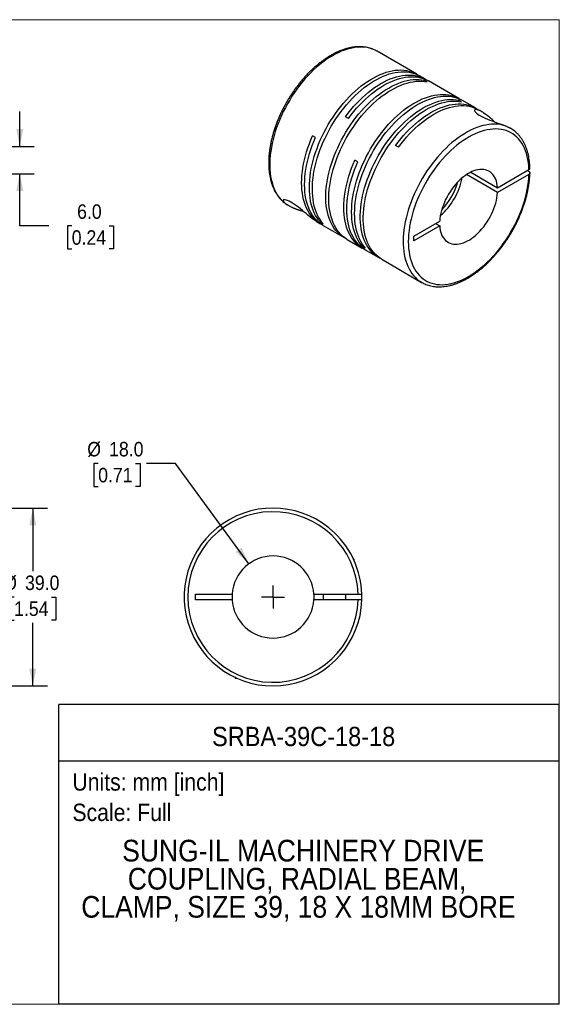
# Model space of a CAD drawing. Header units: millimetres. Extents: x 0 to 279, y 0 to 216.
# Tile 2 of 2: x 161 to 279, y 0 to 216. Entities that reach past the tile are written whole.
import ezdxf
from ezdxf.enums import TextEntityAlignment as Align

# ---------------------------------------------------------------- set-up
doc = ezdxf.new("R2010")
doc.units = ezdxf.units.MM
doc.linetypes.add('SLD-Solid', pattern=[0])
doc.layers.add('SLD-0', color=7, linetype='SLD-Solid', lineweight=25)
doc.layers.add('TEXT', color=140, linetype='SLD-Solid', lineweight=25)
doc.styles.add('SLDTEXTSTYLE0', font='GOTHIC.TTF', dxfattribs={"width": 0.913})
doc.dimstyles.new('SLDDIMSTYLE0', dxfattribs={"dimtxt": 3.175, "dimasz": 3.81, "dimexe": 0, "dimexo": 0.0625, "dimgap": 0.79375, "dimtad": 0, "dimtih": 1, "dimtoh": 1, "dimdec": 1, "dimrnd": 1e-09, "dimzin": 4, "dimdsep": 46, "dimtxsty": 'SLDTEXTSTYLE0', "dimsah": 1, "dimcen": 0, "dimadec": 0, "dimazin": 1, "dimtfac": 1, "dimtdec": 1, "dimtofl": 0, "dimtmove": 0, "dimatfit": 3, "dimfxl": 0, "dimfrac": 2, "dimtolj": 1, "dimtzin": 12, "dimarcsym": 0})
doc.dimstyles.new('SLDDIMSTYLE2', dxfattribs={"dimtxt": 3.175, "dimasz": 3.81, "dimexe": 0, "dimexo": 0.0625, "dimgap": 0.79375, "dimtad": 0, "dimtih": 1, "dimtoh": 1, "dimdec": 1, "dimrnd": 1e-09, "dimzin": 4, "dimdsep": 46, "dimtxsty": 'SLDTEXTSTYLE0', "dimsah": 1, "dimcen": 0.09, "dimadec": 0, "dimazin": 1, "dimtfac": 1, "dimtdec": 1, "dimtmove": 0, "dimatfit": 0, "dimfxl": 0, "dimfrac": 2, "dimtolj": 1, "dimtzin": 12, "dimarcsym": 0})
doc.dimstyles.new('SLDDIMSTYLE4', dxfattribs={"dimtxt": 3.175, "dimasz": 3.81, "dimexe": 0, "dimexo": 0.0625, "dimgap": 0.79375, "dimtad": 0, "dimtih": 1, "dimtoh": 1, "dimdec": 1, "dimrnd": 1e-09, "dimzin": 4, "dimdsep": 46, "dimtxsty": 'SLDTEXTSTYLE0', "dimsah": 1, "dimcen": 0.09, "dimadec": 0, "dimazin": 1, "dimtfac": 1, "dimtdec": 1, "dimtofl": 0, "dimtmove": 0, "dimatfit": 3, "dimfxl": 0, "dimfrac": 2, "dimtolj": 1, "dimtzin": 12, "dimarcsym": 0})

# ---------------------------------------------------------------- blocks, each defined once
blk = doc.blocks.new('Block2')
at = {"color": 7, "linetype": 'SLD-Solid', "lineweight": 18}
for p, q in [((279.4, 215.9), (0, 215.9)), ((279.4, 0), (279.4, 215.9)), ((279.4, 0), (0, 0))]:
    blk.add_line(p, q, dxfattribs=at)
blk = doc.blocks.new('SW_NOTE_0')
at = {"layer": 'TEXT', "color": 0, "insert": (0, 4.87), "char_height": 3.81, "attachment_point": 1, "style": 'SLDTEXTSTYLE0'}
blk.add_mtext('Scale: Full', dxfattribs=at)
blk = doc.blocks.new('SW_NOTE_0_1')
at = {"layer": 'TEXT', "color": 0, "insert": (0, 4.87), "char_height": 3.81, "attachment_point": 1, "style": 'SLDTEXTSTYLE0'}
blk.add_mtext('Units: mm [inch]', dxfattribs=at)
blk = doc.blocks.new('Block1')
at = {"layer": 'TEXT'}
for p, q in [((279.4, 65.76), (169.64, 65.76)), ((169.64, 0), (169.64, 65.76)), ((279.4, 0), (279.4, 65.76)), ((169.64, 53.4), (279.4, 53.4)), ((279.4, 0), (169.64, 0))]:
    blk.add_line(p, q, dxfattribs=at)
at = {"layer": 'TEXT', "color": 140}
for name, p in [('SW_NOTE_0_1', (172.59, 45.8)), ('SW_NOTE_0', (172.59, 39.13))]:
    blk.add_blockref(name, p, dxfattribs=at)
at = {"layer": 'TEXT', "color": 140, "style": 'SLDTEXTSTYLE0', "width": 0.913}
for tag, height, p in [('AUTOATTR0', 4.23, (203.22, 55.35)), ('AUTOATTR1_0', 4.76, (183.51, 29.89)), ('AUTOATTR1_1', 4.76, (184.74, 23.73)), ('AUTOATTR1_2', 4.76, (174.53, 17.57))]:
    blk.add_attdef(tag, text='', height=height, dxfattribs=at).set_placement(p, align=Align.BOTTOM_LEFT)
blk = doc.blocks.new('_D_4')
at = {"layer": 'SLD-0'}
for p, q in [((148.37, 108.81), (167.09, 108.81)), ((163.91, 108.81), (163.91, 95)), ((159.8, 89.31), (158.84, 89.31)), ((158.84, 89.31), (158.84, 84.27)), ((168.02, 89.31), (168.98, 89.31)), ((168.98, 89.31), (168.98, 84.27)), ((158.84, 84.27), (159.8, 84.27)), ((168.98, 84.27), (168.02, 84.27)), ((163.91, 69.81), (163.91, 83.63)), ((148.37, 69.81), (167.09, 69.81))]:
    blk.add_line(p, q, dxfattribs=at)
for points in [[(163.91, 108.81), (163.15, 105), (164.67, 105)], [(163.91, 69.81), (164.67, 73.62), (163.15, 73.62)]]:
    blk.add_solid(points, dxfattribs=at)
at = {"layer": 'SLD-0', "char_height": 3.175, "attachment_point": 1, "style": 'SLDTEXTSTYLE0'}
for s, insert in [('%%c', (157.41, 94.02)), ('39.0', (162.2, 94.02)), ('1.54', (159.8, 88.33))]:
    blk.add_mtext(s, dxfattribs=dict(at, insert=insert))
blk = doc.blocks.new('_D_5')
at = {"layer": 'SLD-0'}
for p, q in [((178.24, 118.62), (177.27, 118.62)), ((177.27, 118.62), (177.27, 113.58)), ((186.45, 118.62), (187.42, 118.62)), ((187.42, 118.62), (187.42, 113.58)), ((195.2, 118.62), (188.85, 118.62)), ((211.3, 96.58), (195.2, 118.62)), ((177.27, 113.58), (178.24, 113.58)), ((187.42, 113.58), (186.45, 113.58))]:
    blk.add_line(p, q, dxfattribs=at)
blk.add_solid([(211.3, 96.58), (209.66, 100.11), (208.43, 99.21)], dxfattribs=at)
at = {"layer": 'SLD-0', "char_height": 3.175, "attachment_point": 1, "style": 'SLDTEXTSTYLE0'}
for s, insert in [('%%c', (175.85, 123.32)), ('18.0', (180.64, 123.32)), ('0.71', (178.24, 117.63))]:
    blk.add_mtext(s, dxfattribs=dict(at, insert=insert))
blk = doc.blocks.new('SW_CENTERMARKSYMBOL_2')
at = {"layer": 'SLD-0', "color": 0}
for q in [(0, 2.54), (-2.54, 0), (0, -2.54), (2.54, 0)]:
    blk.add_line((0, 0), q, dxfattribs=at)
blk = doc.blocks.new('_D_8')
at = {"layer": 'SLD-0'}
for p, q in [((161.06, 188.12), (161.06, 195.74)), ((148.37, 188.12), (164.23, 188.12)), ((143.87, 182.13), (164.23, 182.13)), ((161.06, 170.73), (161.06, 182.13)), ((167.41, 170.73), (161.06, 170.73)), ((172.44, 170.71), (171.48, 170.71)), ((171.48, 170.71), (171.48, 165.67)), ((180.66, 170.71), (181.62, 170.71)), ((181.62, 170.71), (181.62, 165.67)), ((171.48, 165.67), (172.44, 165.67)), ((181.62, 165.67), (180.66, 165.67))]:
    blk.add_line(p, q, dxfattribs=at)
for points in [[(161.06, 188.12), (161.82, 191.93), (160.29, 191.93)], [(161.06, 182.13), (160.29, 178.32), (161.82, 178.32)]]:
    blk.add_solid(points, dxfattribs=at)
at = {"layer": 'SLD-0', "char_height": 3.175, "attachment_point": 1, "style": 'SLDTEXTSTYLE0'}
for s, insert in [('6.0', (173.62, 175.41)), ('0.24', (172.44, 169.73))]:
    blk.add_mtext(s, dxfattribs=dict(at, insert=insert))

msp = doc.modelspace()

# ---------------------------------------------------------------- linework, layer by layer
for p, q in [((248.11, 203.97), (239.42, 208.99)), ((250.02, 202.86), (248.76, 203.59)), ((250.4, 202.26), (249.75, 202.63)), ((249.75, 202.36), (249.75, 202.63)), ((257.38, 198.62), (250.67, 202.49)), ((257.97, 197.89), (257.31, 198.27)), ((257.31, 198), (257.31, 198.27)), ((260.98, 196.54), (258.03, 198.24)), ((233.15, 194.26), (232.5, 194.63)), ((262.33, 195.76), (261.63, 196.16)), ((268.68, 192.1), (268.49, 192.2)), ((225.93, 190.09), (225.28, 190.47)), ((268.69, 192.09), (268.68, 192.1)), ((244.11, 187.93), (243.46, 188.31)), ((235.2, 184.74), (234.54, 185.12)), ((265.85, 178.01), (259.05, 181.94)), ((259.97, 182.47), (265.85, 179.07)), ((265.85, 179.07), (272.72, 183.03)), ((272.72, 181.97), (265.85, 178.01)), ((272.72, 182.62), (272.37, 182.83)), ((219.7, 175.35), (219.85, 175.25)), ((219.72, 175.33), (219.92, 175.21)), ((226.27, 171.54), (226.92, 171.17)), ((226.98, 171.52), (227.21, 171.66)), ((227.63, 171.15), (226.98, 171.52)), ((227.57, 170.79), (232.22, 168.11)), ((247.49, 168.46), (253.16, 171.74)), ((253.16, 170.68), (247.49, 167.4)), ((252.24, 171.21), (253.16, 170.68)), ((247.49, 167.4), (247.49, 168.46)), ((232.87, 167.73), (236.18, 165.82)), ((236.24, 166.18), (236.47, 166.31)), ((236.89, 165.8), (236.24, 166.18)), ((236.83, 165.45), (239.79, 163.74)), ((240.44, 163.36), (249.19, 158.31)), ((249.19, 158.31), (249.26, 158.27)), ((234.4, 97.51), (234.2, 97.72)), ((234.3, 97.51), (234.4, 97.51)), ((234.4, 97.28), (234.4, 97.51)), ((199.6, 89.96), (207.63, 89.96)), ((199.6, 88.66), (199.6, 89.96)), ((207.63, 88.66), (199.6, 88.66)), ((225.58, 89.96), (235.29, 89.96)), ((235.29, 88.66), (225.58, 88.66)), ((227.6, 89.96), (227.6, 88.66)), ((232.6, 88.66), (232.6, 89.96)), ((208.2, 71.72), (208.4, 71.51)), ((208.4, 71.62), (208.4, 71.51)), ((208.4, 71.51), (208.64, 71.51))]:
    msp.add_line(p, q)
at = {"flags": 128}
for points in [[(239.42, 208.99), (239.39, 209), (238.89, 209.26), (238.37, 209.47), (237.83, 209.64), (237.27, 209.77), (236.7, 209.85), (236.1, 209.9), (235.49, 209.89), (234.86, 209.85), (234.22, 209.76), (233.58, 209.62), (232.92, 209.45), (232.25, 209.23), (231.58, 208.97), (230.9, 208.67), (230.22, 208.33), (229.54, 207.94), (228.85, 207.52), (228.17, 207.07), (227.5, 206.57), (226.83, 206.04), (226.16, 205.48), (225.51, 204.88), (224.86, 204.25), (224.23, 203.59), (223.61, 202.9), (223, 202.19), (222.41, 201.45), (221.84, 200.69), (221.29, 199.91), (220.76, 199.11), (220.25, 198.29), (219.76, 197.46), (219.3, 196.61), (218.86, 195.76), (218.45, 194.89), (218.07, 194.02), (217.71, 193.14), (217.39, 192.26), (217.09, 191.38), (216.83, 190.5), (216.6, 189.62), (216.39, 188.75), (216.23, 187.89), (216.09, 187.04), (215.99, 186.2), (215.92, 185.38), (215.88, 184.57), (215.88, 183.78), (215.91, 183.02), (215.98, 182.27), (216.08, 181.55), (216.21, 180.85), (216.38, 180.18), (216.58, 179.54), (216.81, 178.93), (217.07, 178.36), (217.36, 177.81), (217.68, 177.31), (218.03, 176.83), (218.41, 176.4), (218.82, 176), (219.26, 175.65), (219.72, 175.33)], [(226.98, 171.52), (226.61, 171.97), (226.26, 172.46), (225.95, 172.99), (225.66, 173.55), (225.41, 174.14), (225.19, 174.77), (225, 175.42), (224.85, 176.11), (224.73, 176.82), (224.65, 177.56), (224.59, 178.32), (224.58, 179.11), (224.59, 179.91), (224.64, 180.73), (224.73, 181.57), (224.85, 182.42), (225, 183.28), (225.19, 184.15), (225.4, 185.03), (225.66, 185.92), (225.94, 186.81), (226.25, 187.69), (226.6, 188.58), (226.97, 189.46), (227.37, 190.34), (227.8, 191.21), (228.25, 192.07), (228.73, 192.91), (229.24, 193.74), (229.76, 194.56), (230.31, 195.35), (230.88, 196.13), (231.47, 196.88), (232.07, 197.61), (232.69, 198.31), (233.32, 198.99), (233.97, 199.63), (234.63, 200.25), (235.29, 200.83), (235.97, 201.37), (236.65, 201.89), (237.33, 202.36), (238.02, 202.8), (238.71, 203.19), (239.4, 203.55), (240.08, 203.87), (240.76, 204.14), (241.43, 204.37), (242.1, 204.56), (242.76, 204.71), (243.4, 204.81), (244.04, 204.86), (244.66, 204.88), (245.26, 204.85), (245.85, 204.77), (246.42, 204.65), (246.96, 204.49), (247.49, 204.28), (248, 204.03), (248.43, 203.77)], [(227.63, 171.15), (227.26, 171.6), (226.91, 172.09), (226.6, 172.61), (226.31, 173.17), (226.06, 173.77), (225.84, 174.39), (225.66, 175.05), (225.5, 175.73), (225.38, 176.45), (225.3, 177.19), (225.24, 177.95), (225.23, 178.73), (225.24, 179.53), (225.29, 180.36), (225.38, 181.19), (225.5, 182.04), (225.65, 182.91), (225.84, 183.78), (226.06, 184.66), (226.31, 185.54), (226.59, 186.43), (226.9, 187.32), (227.25, 188.2), (227.62, 189.09), (228.02, 189.96), (228.45, 190.83), (228.9, 191.69), (229.38, 192.54), (229.89, 193.37), (230.41, 194.18), (230.96, 194.98), (231.53, 195.75), (232.12, 196.51), (232.72, 197.24), (233.34, 197.94), (233.98, 198.61), (234.62, 199.26), (235.28, 199.87), (235.95, 200.45), (236.62, 201), (237.3, 201.51), (237.98, 201.98), (238.67, 202.42), (239.36, 202.82), (240.05, 203.17), (240.73, 203.49), (241.41, 203.77), (242.08, 204), (242.75, 204.19), (243.41, 204.33), (244.05, 204.43), (244.69, 204.49), (245.31, 204.5), (245.91, 204.47), (246.5, 204.4), (247.07, 204.28), (247.61, 204.11), (248.14, 203.91), (248.65, 203.66), (248.76, 203.59)], [(232.5, 194.63), (233.07, 195.4), (233.67, 196.14), (234.28, 196.85), (234.91, 197.54), (235.55, 198.2), (236.2, 198.83), (236.86, 199.43), (237.53, 200), (238.21, 200.53), (238.89, 201.02), (239.58, 201.47), (240.26, 201.89), (240.95, 202.27), (241.64, 202.61), (242.32, 202.9), (243, 203.16), (243.67, 203.37), (244.33, 203.53), (244.98, 203.66), (245.62, 203.74), (246.25, 203.77), (246.86, 203.77), (247.46, 203.71), (248.04, 203.62), (248.59, 203.48), (249.13, 203.29), (249.65, 203.06), (250.14, 202.79), (250.34, 202.67)], [(233.15, 194.26), (233.72, 195.02), (234.32, 195.76), (234.93, 196.48), (235.56, 197.17), (236.2, 197.83), (236.85, 198.46), (237.51, 199.06), (238.18, 199.62), (238.86, 200.15), (239.54, 200.64), (240.23, 201.1), (240.91, 201.52), (241.6, 201.89), (242.29, 202.23), (242.97, 202.53), (243.65, 202.78), (244.32, 202.99), (244.98, 203.16), (245.63, 203.28), (246.27, 203.36), (246.9, 203.4), (247.51, 203.39), (248.11, 203.34), (248.69, 203.24), (249.25, 203.1), (249.78, 202.92), (250.3, 202.69), (250.67, 202.49)], [(232.55, 167.93), (232.1, 168.18), (231.63, 168.49), (231.19, 168.84), (230.78, 169.24), (230.39, 169.67), (230.03, 170.14), (229.7, 170.65), (229.4, 171.19), (229.14, 171.77), (228.9, 172.38), (228.7, 173.02), (228.53, 173.69), (228.39, 174.39), (228.29, 175.12), (228.22, 175.87), (228.19, 176.64), (228.19, 177.44), (228.22, 178.25), (228.29, 179.08), (228.39, 179.92), (228.53, 180.78), (228.7, 181.65), (228.9, 182.52), (229.14, 183.41), (229.4, 184.29), (229.7, 185.18), (230.03, 186.07), (230.39, 186.95), (230.78, 187.83), (231.19, 188.7), (231.63, 189.57), (232.1, 190.42), (232.6, 191.26), (233.11, 192.08), (233.65, 192.89), (234.21, 193.67), (234.79, 194.44), (235.38, 195.18), (235.99, 195.89), (236.62, 196.58), (237.26, 197.24), (237.91, 197.87), (238.58, 198.47), (239.25, 199.03), (239.92, 199.56), (240.61, 200.05), (241.29, 200.51), (241.98, 200.92), (242.67, 201.3), (243.35, 201.64), (244.04, 201.93), (244.71, 202.18), (245.38, 202.39), (246.05, 202.56), (246.7, 202.68), (247.34, 202.76), (247.96, 202.8), (248.58, 202.79), (249.17, 202.73), (249.75, 202.63)], [(232.87, 167.73), (232.75, 167.8), (232.29, 168.11), (231.84, 168.47), (231.43, 168.86), (231.04, 169.29), (230.68, 169.76), (230.35, 170.27), (230.05, 170.81), (229.79, 171.39), (229.55, 172), (229.35, 172.64), (229.18, 173.32), (229.04, 174.01), (228.94, 174.74), (228.87, 175.49), (228.84, 176.27), (228.84, 177.06), (228.87, 177.87), (228.94, 178.7), (229.04, 179.55), (229.18, 180.4), (229.35, 181.27), (229.55, 182.15), (229.79, 183.03), (230.05, 183.92), (230.35, 184.8), (230.68, 185.69), (231.04, 186.58), (231.43, 187.46), (231.84, 188.33), (232.29, 189.19), (232.75, 190.05), (233.25, 190.88), (233.76, 191.71), (234.3, 192.51), (234.86, 193.3), (235.44, 194.06), (236.03, 194.8), (236.64, 195.52), (237.27, 196.21), (237.91, 196.87), (238.56, 197.5), (239.23, 198.09), (239.9, 198.66), (240.57, 199.18), (241.26, 199.68), (241.94, 200.13), (242.63, 200.55), (243.32, 200.92), (244, 201.26), (244.69, 201.56), (245.36, 201.81), (246.03, 202.02), (246.7, 202.18), (247.35, 202.31), (247.99, 202.39), (248.61, 202.42), (249.23, 202.41), (249.82, 202.36), (250.4, 202.26)], [(236.24, 166.18), (235.87, 166.63), (235.52, 167.12), (235.21, 167.64), (234.93, 168.2), (234.67, 168.79), (234.45, 169.42), (234.27, 170.08), (234.11, 170.76), (233.99, 171.47), (233.91, 172.21), (233.86, 172.98), (233.84, 173.76), (233.86, 174.56), (233.91, 175.38), (233.99, 176.22), (234.11, 177.07), (234.26, 177.94), (234.45, 178.81), (234.67, 179.69), (234.92, 180.57), (235.2, 181.46), (235.51, 182.35), (235.86, 183.23), (236.23, 184.12), (236.63, 184.99), (237.06, 185.86), (237.52, 186.72), (238, 187.56), (238.5, 188.4), (239.03, 189.21), (239.58, 190.01), (240.14, 190.78), (240.73, 191.54), (241.33, 192.26), (241.95, 192.97), (242.59, 193.64), (243.23, 194.29), (243.89, 194.9), (244.56, 195.48), (245.23, 196.03), (245.91, 196.54), (246.6, 197.01), (247.28, 197.45), (247.97, 197.85), (248.66, 198.2), (249.34, 198.52), (250.02, 198.79), (250.7, 199.02), (251.36, 199.21), (252.02, 199.36), (252.67, 199.46), (253.3, 199.52), (253.92, 199.53), (254.52, 199.5), (255.11, 199.42), (255.68, 199.3), (256.23, 199.14), (256.75, 198.93), (257.26, 198.68), (257.7, 198.42)], [(236.89, 165.8), (236.52, 166.25), (236.17, 166.74), (235.86, 167.26), (235.58, 167.82), (235.32, 168.42), (235.11, 169.04), (234.92, 169.7), (234.76, 170.39), (234.64, 171.1), (234.56, 171.84), (234.51, 172.6), (234.49, 173.38), (234.51, 174.19), (234.56, 175.01), (234.64, 175.85), (234.76, 176.7), (234.91, 177.56), (235.1, 178.43), (235.32, 179.31), (235.57, 180.2), (235.85, 181.08), (236.17, 181.97), (236.51, 182.86), (236.88, 183.74), (237.28, 184.62), (237.71, 185.48), (238.17, 186.34), (238.65, 187.19), (239.15, 188.02), (239.68, 188.84), (240.23, 189.63), (240.79, 190.41), (241.38, 191.16), (241.98, 191.89), (242.6, 192.59), (243.24, 193.27), (243.88, 193.91), (244.54, 194.52), (245.21, 195.11), (245.88, 195.65), (246.56, 196.16), (247.25, 196.64), (247.93, 197.07), (248.62, 197.47), (249.31, 197.83), (249.99, 198.14), (250.67, 198.42), (251.35, 198.65), (252.01, 198.84), (252.67, 198.98), (253.32, 199.08), (253.95, 199.14), (254.57, 199.15), (255.17, 199.12), (255.76, 199.05), (256.33, 198.93), (256.88, 198.76), (257.4, 198.56), (257.91, 198.31), (258.03, 198.24)], [(240.12, 163.56), (239.67, 163.81), (239.2, 164.12), (238.76, 164.47), (238.34, 164.87), (237.96, 165.3), (237.6, 165.77), (237.27, 166.28), (236.97, 166.82), (236.7, 167.4), (236.47, 168.01), (236.26, 168.65), (236.09, 169.32), (235.96, 170.02), (235.85, 170.75), (235.79, 171.5), (235.75, 172.27), (235.75, 173.07), (235.79, 173.88), (235.85, 174.71), (235.96, 175.55), (236.09, 176.41), (236.26, 177.28), (236.47, 178.16), (236.7, 179.04), (236.97, 179.92), (237.27, 180.81), (237.6, 181.7), (237.96, 182.58), (238.34, 183.46), (238.76, 184.34), (239.2, 185.2), (239.67, 186.05), (240.16, 186.89), (240.68, 187.71), (241.22, 188.52), (241.77, 189.31), (242.35, 190.07), (242.95, 190.81), (243.56, 191.53), (244.19, 192.21), (244.83, 192.87), (245.48, 193.5), (246.14, 194.1), (246.81, 194.66), (247.49, 195.19), (248.17, 195.68), (248.86, 196.14), (249.55, 196.56), (250.23, 196.93), (250.92, 197.27), (251.6, 197.56), (252.28, 197.82), (252.95, 198.03), (253.61, 198.19), (254.26, 198.31), (254.9, 198.39), (255.53, 198.43), (256.14, 198.42), (256.74, 198.36), (257.31, 198.27)], [(240.44, 163.36), (240.32, 163.43), (239.85, 163.75), (239.41, 164.1), (238.99, 164.49), (238.61, 164.92), (238.25, 165.4), (237.92, 165.9), (237.62, 166.45), (237.35, 167.02), (237.12, 167.63), (236.91, 168.28), (236.74, 168.95), (236.61, 169.65), (236.51, 170.37), (236.44, 171.12), (236.4, 171.9), (236.4, 172.69), (236.44, 173.5), (236.51, 174.33), (236.61, 175.18), (236.74, 176.04), (236.91, 176.9), (237.12, 177.78), (237.35, 178.66), (237.62, 179.55), (237.92, 180.44), (238.25, 181.32), (238.61, 182.21), (238.99, 183.09), (239.41, 183.96), (239.85, 184.83), (240.32, 185.68), (240.81, 186.52), (241.33, 187.34), (241.87, 188.14), (242.42, 188.93), (243, 189.69), (243.6, 190.44), (244.21, 191.15), (244.84, 191.84), (245.48, 192.5), (246.13, 193.13), (246.79, 193.72), (247.46, 194.29), (248.14, 194.82), (248.82, 195.31), (249.51, 195.76), (250.2, 196.18), (250.88, 196.56), (251.57, 196.89), (252.25, 197.19), (252.93, 197.44), (253.6, 197.65), (254.26, 197.82), (254.91, 197.94), (255.55, 198.02), (256.18, 198.05), (256.79, 198.04), (257.39, 197.99), (257.97, 197.89)], [(243.46, 188.31), (244.03, 189.07), (244.63, 189.81), (245.24, 190.53), (245.87, 191.22), (246.51, 191.88), (247.16, 192.51), (247.82, 193.1), (248.49, 193.67), (249.17, 194.2), (249.85, 194.69), (250.54, 195.15), (251.22, 195.57), (251.91, 195.94), (252.6, 196.28), (253.28, 196.58), (253.96, 196.83), (254.63, 197.04), (255.29, 197.21), (255.94, 197.33), (256.58, 197.41), (257.21, 197.45), (257.82, 197.44), (258.42, 197.39), (259, 197.29), (259.55, 197.15), (260.09, 196.96), (260.61, 196.74), (261.1, 196.47), (261.3, 196.34)], [(244.11, 187.93), (244.68, 188.69), (245.28, 189.44), (245.89, 190.15), (246.52, 190.84), (247.16, 191.5), (247.81, 192.13), (248.47, 192.73), (249.14, 193.29), (249.82, 193.82), (250.5, 194.32), (251.19, 194.77), (251.87, 195.19), (252.56, 195.57), (253.25, 195.9), (253.93, 196.2), (254.61, 196.45), (255.28, 196.66), (255.94, 196.83), (256.59, 196.96), (257.23, 197.04), (257.86, 197.07), (258.47, 197.06), (259.07, 197.01), (259.65, 196.91), (260.21, 196.77), (260.74, 196.59), (261.26, 196.36), (261.63, 196.16)], [(265.18, 193.5), (265.11, 193.57), (264.96, 193.72), (264.66, 193.99), (264.33, 194.28), (264.07, 194.5), (263.86, 194.68), (263.61, 194.87), (263.37, 195.06), (263.15, 195.22), (262.87, 195.42), (262.61, 195.59), (262.37, 195.73), (262.15, 195.86), (261.95, 195.96), (261.67, 196.08), (261.43, 196.17), (261.23, 196.22), (261.07, 196.23), (260.93, 196.22), (260.84, 196.16), (260.81, 196.07), (260.83, 195.95), (260.91, 195.8), (261.05, 195.63), (261.26, 195.43), (261.52, 195.22), (261.85, 195), (262.24, 194.77), (262.67, 194.54), (263.14, 194.32), (263.63, 194.1), (264.14, 193.89), (264.66, 193.7), (265.18, 193.5), (265.69, 193.32), (266.16, 193.15), (266.62, 192.99), (267.07, 192.82), (267.59, 192.61), (268.06, 192.41), (268.49, 192.2), (268.49, 192.2)], [(268.49, 192.2), (267.98, 192.44), (267.46, 192.64), (266.91, 192.79), (266.34, 192.91), (265.76, 192.97), (265.16, 193), (264.54, 192.98), (263.91, 192.92), (263.27, 192.81), (262.62, 192.67), (261.95, 192.48), (261.28, 192.24), (260.61, 191.97), (259.93, 191.65), (259.25, 191.3), (258.57, 190.9), (257.89, 190.47), (257.21, 189.99), (256.53, 189.49), (255.86, 188.94), (255.2, 188.37), (254.55, 187.76), (253.91, 187.12), (253.28, 186.45), (252.67, 185.75), (252.07, 185.03), (251.48, 184.29), (250.92, 183.52), (250.37, 182.73), (249.85, 181.92), (249.35, 181.1), (248.87, 180.26), (248.42, 179.41), (247.99, 178.55), (247.59, 177.68), (247.21, 176.8), (246.87, 175.93), (246.55, 175.04), (246.27, 174.16), (246.02, 173.29), (245.79, 172.41), (245.61, 171.55), (245.45, 170.69), (245.32, 169.84), (245.23, 169.01), (245.18, 168.19), (245.15, 167.39), (245.16, 166.61), (245.21, 165.85), (245.29, 165.11), (245.4, 164.4), (245.54, 163.71), (245.72, 163.05), (245.93, 162.42), (246.17, 161.83), (246.44, 161.26), (246.74, 160.73), (247.08, 160.23), (247.44, 159.78), (247.83, 159.35), (248.25, 158.97), (248.69, 158.63), (249.16, 158.33), (249.19, 158.31)], [(227.25, 170.99), (226.98, 171.13), (226.51, 171.43), (226.06, 171.76), (225.63, 172.14), (225.23, 172.56), (224.87, 173.01), (224.53, 173.5), (224.22, 174.03), (223.94, 174.59), (223.69, 175.18), (223.47, 175.81), (223.29, 176.47), (223.14, 177.15), (223.03, 177.86), (222.94, 178.6), (222.89, 179.36), (222.88, 180.15), (222.9, 180.95), (222.95, 181.77), (223.04, 182.6), (223.16, 183.45), (223.31, 184.31), (223.5, 185.18), (223.72, 186.06), (223.97, 186.94), (224.25, 187.82), (224.57, 188.7), (224.91, 189.59), (225.28, 190.47)], [(227.57, 170.79), (227.21, 171.02), (226.75, 171.35), (226.32, 171.73), (225.92, 172.14), (225.55, 172.59), (225.21, 173.08), (224.89, 173.61), (224.61, 174.17), (224.36, 174.76), (224.14, 175.39), (223.95, 176.05), (223.8, 176.73), (223.68, 177.45), (223.6, 178.19), (223.55, 178.95), (223.53, 179.73), (223.55, 180.54), (223.6, 181.36), (223.68, 182.2), (223.8, 183.05), (223.96, 183.91), (224.14, 184.78), (224.36, 185.66), (224.62, 186.55), (224.9, 187.43), (225.21, 188.32), (225.56, 189.21), (225.93, 190.09)], [(272.72, 183.03), (272.68, 183.78), (272.61, 184.51), (272.5, 185.22), (272.36, 185.9), (272.18, 186.55), (271.97, 187.16), (271.73, 187.75), (271.46, 188.31), (271.15, 188.82), (270.82, 189.31), (270.46, 189.75), (270.07, 190.16), (269.65, 190.53), (269.2, 190.85), (268.73, 191.14), (268.24, 191.38), (267.72, 191.58), (267.18, 191.74), (266.62, 191.85), (266.05, 191.92), (265.45, 191.94), (264.84, 191.92), (264.22, 191.86), (263.59, 191.75), (262.94, 191.6), (262.29, 191.4), (261.62, 191.17), (260.96, 190.89), (260.29, 190.57), (259.61, 190.2), (258.94, 189.8), (258.27, 189.36), (257.6, 188.88), (256.94, 188.37), (256.28, 187.82), (255.63, 187.23), (254.99, 186.62), (254.37, 185.97), (253.75, 185.3), (253.15, 184.6), (252.57, 183.87), (252.01, 183.12), (251.46, 182.35), (250.94, 181.56), (250.44, 180.75), (249.96, 179.92), (249.51, 179.09), (249.08, 178.24), (248.68, 177.38), (248.31, 176.52), (247.96, 175.65), (247.65, 174.78), (247.37, 173.91), (247.12, 173.05), (246.9, 172.19), (246.71, 171.33), (246.56, 170.49), (246.44, 169.65), (246.35, 168.83), (246.3, 168.03), (246.28, 167.24), (246.3, 166.47), (246.35, 165.73), (246.44, 165), (246.56, 164.31), (246.71, 163.64), (246.9, 163), (247.12, 162.39), (247.37, 161.81), (247.65, 161.27), (247.96, 160.76), (248.31, 160.29), (248.68, 159.86), (249.08, 159.46), (249.51, 159.11), (249.96, 158.8), (250.44, 158.53), (250.94, 158.3), (251.46, 158.11), (252.01, 157.97), (252.57, 157.87), (253.15, 157.81), (253.75, 157.8), (254.37, 157.84), (254.99, 157.91), (255.63, 158.04), (256.28, 158.2), (256.94, 158.41), (257.6, 158.66), (258.27, 158.96), (258.94, 159.29), (259.61, 159.66), (260.29, 160.08), (260.96, 160.53), (261.62, 161.02), (262.29, 161.55), (262.94, 162.11), (263.59, 162.7), (264.22, 163.33), (264.84, 163.98), (265.45, 164.67), (266.05, 165.38), (266.62, 166.11), (267.18, 166.87), (267.72, 167.65), (268.24, 168.44), (268.73, 169.26), (269.2, 170.09), (269.65, 170.93), (270.07, 171.78), (270.46, 172.63), (270.82, 173.5), (271.15, 174.37), (271.46, 175.24), (271.73, 176.11), (271.97, 176.97), (272.18, 177.83), (272.36, 178.68), (272.5, 179.52), (272.61, 180.35), (272.68, 181.17), (272.72, 181.97)], [(236.51, 165.64), (236.3, 165.76), (235.82, 166.05), (235.36, 166.38), (234.94, 166.75), (234.53, 167.17), (234.16, 167.62), (233.82, 168.11), (233.5, 168.63), (233.22, 169.2), (232.97, 169.79), (232.75, 170.42), (232.57, 171.07), (232.41, 171.76), (232.29, 172.47), (232.21, 173.21), (232.16, 173.98), (232.14, 174.76), (232.16, 175.56), (232.21, 176.39), (232.3, 177.22), (232.42, 178.08), (232.57, 178.94), (232.76, 179.81), (232.98, 180.69), (233.23, 181.57), (233.51, 182.46), (233.83, 183.35), (234.17, 184.24), (234.54, 185.12)], [(236.83, 165.45), (236.47, 165.67), (236.01, 166), (235.59, 166.38), (235.18, 166.79), (234.81, 167.24), (234.47, 167.73), (234.15, 168.26), (233.87, 168.82), (233.62, 169.41), (233.4, 170.04), (233.22, 170.7), (233.06, 171.39), (232.94, 172.1), (232.86, 172.84), (232.81, 173.6), (232.79, 174.38), (232.81, 175.19), (232.86, 176.01), (232.95, 176.85), (233.07, 177.7), (233.22, 178.56), (233.41, 179.44), (233.63, 180.31), (233.88, 181.2), (234.16, 182.09), (234.48, 182.97), (234.82, 183.86), (235.2, 184.74)], [(265.85, 179.07), (265.8, 179.57), (265.72, 180.05), (265.6, 180.5), (265.45, 180.93), (265.27, 181.31), (265.06, 181.67), (264.82, 181.99), (264.55, 182.27), (264.25, 182.51), (263.93, 182.71), (263.58, 182.87), (263.21, 182.99), (262.82, 183.06), (262.42, 183.09), (262, 183.07), (261.56, 183.01), (261.12, 182.91), (260.66, 182.77), (260.2, 182.58), (259.74, 182.35), (259.27, 182.08), (258.81, 181.77), (258.35, 181.43), (257.9, 181.05), (257.45, 180.64), (257.02, 180.2), (256.6, 179.73), (256.19, 179.23), (255.8, 178.71), (255.43, 178.17), (255.09, 177.61), (254.77, 177.04), (254.47, 176.45), (254.2, 175.86), (253.96, 175.26), (253.74, 174.66), (253.56, 174.06), (253.41, 173.47), (253.29, 172.88), (253.21, 172.3), (253.16, 171.74)], [(253.16, 170.68), (253.21, 170.17), (253.29, 169.69), (253.41, 169.24), (253.56, 168.82), (253.74, 168.43), (253.96, 168.07), (254.2, 167.76), (254.47, 167.47), (254.77, 167.23), (255.09, 167.03), (255.43, 166.87), (255.8, 166.76), (256.19, 166.69), (256.6, 166.66), (257.02, 166.67), (257.45, 166.73), (257.9, 166.83), (258.35, 166.98), (258.81, 167.17), (259.27, 167.39), (259.74, 167.66), (260.2, 167.97), (260.66, 168.31), (261.12, 168.69), (261.56, 169.1), (262, 169.55), (262.42, 170.02), (262.82, 170.51), (263.21, 171.04), (263.58, 171.58), (263.93, 172.13), (264.25, 172.71), (264.55, 173.29), (264.82, 173.89), (265.06, 174.48), (265.27, 175.08), (265.45, 175.68), (265.6, 176.28), (265.72, 176.87), (265.8, 177.44), (265.85, 178.01)], [(226.27, 171.54), (226.11, 171.64), (225.91, 171.77), (225.6, 171.99), (225.28, 172.22), (224.96, 172.48), (224.62, 172.75), (224.25, 173.06), (223.86, 173.4), (223.46, 173.73), (223.05, 174.07), (222.62, 174.43), (222.19, 174.77), (221.75, 175.1), (221.32, 175.4), (220.9, 175.68), (220.5, 175.91), (220.13, 176.11), (219.8, 176.26), (219.5, 176.36), (219.26, 176.41), (219.06, 176.42), (218.92, 176.39), (218.84, 176.33), (218.82, 176.24), (218.83, 176.16), (218.87, 176.08), (218.93, 175.98), (219.11, 175.79), (219.37, 175.57), (219.72, 175.33), (219.72, 175.33)]]:
    msp.add_lwpolyline(points, dxfattribs=at)
for centre, radius, start, end in [((243.7, 184), 14.65, 310.9382, 349.0671), ((242.67, 184.59), 15.09, 316.4126, 343.5928), ((216.6, 89.31), 19.5, 46.1869, 358.0898), ((216.6, 89.31), 18.7, 1.992, 358.008), ((216.6, 89.31), 19.5, 1.9102, 46.1869), ((216.6, 89.31), 9, 4.1416, 175.8584), ((216.6, 89.31), 9, 175.8584, 184.1416), ((216.6, 89.31), 9, 184.1416, 355.8584), ((216.6, 89.31), 9, 355.8584, 4.1416), ((216.6, 89.31), 19.5, 358.0898, 1.9102)]:
    msp.add_arc(centre, radius, start, end)
for points, knots in [([(239.41, 208.98), (239.31, 209.04), (239.06, 209.19), (238.63, 209.38), (238.11, 209.58), (237.57, 209.74), (237.02, 209.85), (236.45, 209.93), (235.86, 209.97), (235.26, 209.97), (234.65, 209.93), (234.02, 209.85), (233.39, 209.73), (232.75, 209.56), (232.1, 209.36), (231.44, 209.12), (230.78, 208.85), (230.12, 208.53), (229.46, 208.18), (228.8, 207.79), (228.14, 207.36), (227.49, 206.91), (226.84, 206.42), (226.2, 205.9), (225.57, 205.34), (224.94, 204.76), (224.33, 204.16), (223.73, 203.52), (223.14, 202.86), (222.57, 202.18), (222.01, 201.47), (221.47, 200.75), (220.94, 200), (220.44, 199.24), (219.95, 198.46), (219.49, 197.67), (219.05, 196.87), (218.63, 196.06), (218.24, 195.24), (217.87, 194.41), (217.53, 193.57), (217.21, 192.73), (216.92, 191.9), (216.66, 191.06), (216.43, 190.22), (216.22, 189.39), (216.05, 188.56), (215.91, 187.74), (215.79, 186.93), (215.71, 186.13), (215.66, 185.34), (215.64, 184.57), (215.65, 183.81), (215.69, 183.07), (215.77, 182.35), (215.88, 181.65), (216.01, 180.97), (216.18, 180.32), (216.38, 179.69), (216.62, 179.1), (216.88, 178.53), (217.17, 177.99), (217.49, 177.48), (217.84, 177.01), (218.21, 176.57), (218.61, 176.17), (219.04, 175.8), (219.37, 175.55), (219.58, 175.42), (219.62, 175.4)], [0, 0, 0, 0, 0.008617, 0.02331, 0.038009, 0.052734, 0.067503, 0.082329, 0.097222, 0.112186, 0.127219, 0.142319, 0.157477, 0.172684, 0.18793, 0.203207, 0.218504, 0.233816, 0.249135, 0.264457, 0.279778, 0.295094, 0.310405, 0.325709, 0.341006, 0.356296, 0.371579, 0.386856, 0.402127, 0.417392, 0.432652, 0.447909, 0.463163, 0.478414, 0.493663, 0.508912, 0.524161, 0.539411, 0.554662, 0.569916, 0.585173, 0.600433, 0.615699, 0.63097, 0.646248, 0.661533, 0.676825, 0.692126, 0.707435, 0.722753, 0.738079, 0.753413, 0.768753, 0.784098, 0.799445, 0.814787, 0.83012, 0.845436, 0.860727, 0.875983, 0.891193, 0.906348, 0.921439, 0.936457, 0.951402, 0.966273, 0.981078, 0.99583, 1, 1, 1, 1]), ([(268.49, 192.2), (268.52, 192.18), (268.59, 192.14), (268.65, 192.11), (268.68, 192.09)], [0, 0, 0, 0, 0.493653, 1, 1, 1, 1]), ([(272.96, 183.36), (272.95, 183.49), (272.94, 183.87), (272.89, 184.49), (272.8, 185.2), (272.69, 185.9), (272.54, 186.56), (272.35, 187.21), (272.14, 187.82), (271.9, 188.41), (271.63, 188.97), (271.32, 189.5), (270.99, 189.99), (270.64, 190.45), (270.25, 190.88), (269.84, 191.27), (269.41, 191.62), (269.02, 191.89), (268.77, 192.04), (268.67, 192.09)], [0, 0, 0, 0, 0.033275, 0.096244, 0.159225, 0.222182, 0.285089, 0.347917, 0.410626, 0.473177, 0.535527, 0.597633, 0.659462, 0.720991, 0.782214, 0.843146, 0.903824, 0.964301, 1, 1, 1, 1]), ([(249.27, 158.27), (249.39, 158.2), (249.68, 158.05), (250.14, 157.85), (250.67, 157.66), (251.21, 157.52), (251.77, 157.41), (252.35, 157.35), (252.94, 157.32), (253.54, 157.34), (254.16, 157.39), (254.79, 157.48), (255.43, 157.62), (256.07, 157.79), (256.72, 158.01), (257.38, 158.26), (258.04, 158.55), (258.7, 158.88), (259.36, 159.24), (260.02, 159.64), (260.68, 160.08), (261.33, 160.55), (261.98, 161.05), (262.62, 161.58), (263.25, 162.14), (263.87, 162.73), (264.48, 163.35), (265.07, 163.99), (265.66, 164.66), (266.23, 165.35), (266.78, 166.06), (267.31, 166.79), (267.83, 167.54), (268.33, 168.31), (268.81, 169.09), (269.26, 169.88), (269.7, 170.69), (270.11, 171.51), (270.49, 172.33), (270.85, 173.16), (271.19, 174), (271.49, 174.83), (271.77, 175.67), (272.03, 176.51), (272.25, 177.35), (272.44, 178.18), (272.61, 179), (272.74, 179.82), (272.84, 180.63), (272.92, 181.41), (272.95, 181.96), (272.95, 182.25), (272.96, 182.3)], [0, 0, 0, 0, 0.0152204, 0.0350016, 0.0548001, 0.0746418, 0.094549, 0.1145383, 0.1346199, 0.1547971, 0.1750674, 0.1954233, 0.215854, 0.2363466, 0.256888, 0.2774659, 0.298069, 0.3186878, 0.3393148, 0.3599432, 0.3805681, 0.4011868, 0.4217974, 0.442399, 0.4629911, 0.4835736, 0.5041471, 0.5247119, 0.545269, 0.5658191, 0.5863632, 0.6069024, 0.6274376, 0.6479701, 0.6685009, 0.689031, 0.7095617, 0.7300936, 0.7506279, 0.7711657, 0.7917082, 0.8122564, 0.8328115, 0.8533745, 0.8739464, 0.8945281, 0.9151204, 0.935724, 0.9563392, 0.9769659, 0.9965131, 1, 1, 1, 1]), ([(272.72, 183.03), (272.76, 183.06), (272.84, 183.11), (272.92, 183.21), (272.95, 183.29), (272.95, 183.35), (272.95, 183.37)], [0, 0, 0, 0, 0.291822, 0.570168, 0.83503, 1, 1, 1, 1]), ([(272.72, 182.62), (272.74, 182.61), (272.79, 182.58), (272.84, 182.54), (272.89, 182.49), (272.92, 182.43), (272.95, 182.37), (272.96, 182.3), (272.95, 182.23), (272.93, 182.16), (272.88, 182.09), (272.81, 182.03), (272.75, 181.99), (272.72, 181.97)], [0, 0, 0, 0, 0.072652, 0.148954, 0.228907, 0.312511, 0.399768, 0.490677, 0.585239, 0.683452, 0.785317, 0.890833, 1, 1, 1, 1]), ([(219.72, 175.33), (219.78, 175.29), (219.92, 175.21), (220.16, 175.08), (220.42, 174.94), (220.71, 174.8), (220.96, 174.69), (221.14, 174.62), (221.24, 174.57), (221.35, 174.53), (221.46, 174.48), (221.58, 174.44), (221.71, 174.39), (221.83, 174.34), (221.98, 174.29), (222.13, 174.24), (222.3, 174.18), (222.5, 174.11), (222.78, 174.02), (223.05, 173.94), (223.25, 173.88), (223.3, 173.86)], [0, 0, 0, 0, 0.078339, 0.160672, 0.247028, 0.337429, 0.431897, 0.459671, 0.488517, 0.518436, 0.549426, 0.58149, 0.614626, 0.648835, 0.676833, 0.722183, 0.762057, 0.809643, 0.864941, 0.964481, 1, 1, 1, 1]), ([(234.6, 96.82), (234.6, 96.82), (234.6, 96.82), (234.57, 96.9), (234.52, 97.02), (234.48, 97.1), (234.44, 97.19), (234.42, 97.25), (234.4, 97.28)], [0, 0, 0, 0, 0.132878, 0.499099, 0.630606, 0.767865, 0.911476, 1, 1, 1, 1]), ([(235.29, 89.96), (235.32, 89.96), (235.38, 89.96), (235.47, 89.96), (235.55, 89.96), (235.63, 89.96), (235.7, 89.96), (235.77, 89.97), (235.83, 89.97), (235.88, 89.97), (235.93, 89.97), (235.97, 89.97), (236.01, 89.96), (236.03, 89.96), (236.06, 89.96), (236.07, 89.96), (236.09, 89.96), (236.09, 89.96), (236.09, 89.96), (236.09, 89.96)], [0, 0, 0, 0, 0.071069, 0.140606, 0.208613, 0.275089, 0.340035, 0.403449, 0.465332, 0.525685, 0.584507, 0.641799, 0.69756, 0.751791, 0.804492, 0.855663, 0.905304, 0.953416, 1, 1, 1, 1]), ([(236.09, 88.66), (236.09, 88.66), (236.09, 88.66), (236.07, 88.66), (236.04, 88.66), (236, 88.66), (235.94, 88.66), (235.87, 88.66), (235.78, 88.66), (235.68, 88.66), (235.56, 88.66), (235.43, 88.66), (235.34, 88.66), (235.29, 88.66)], [0, 0, 0, 0, 0.072652, 0.148954, 0.228907, 0.312511, 0.399768, 0.490677, 0.585239, 0.683452, 0.785317, 0.890833, 1, 1, 1, 1])]:
    msp.add_open_spline(points, degree=3, knots=knots)

# ---------------------------------------------------------------- block references
at = {"color": 7, "linetype": 'Continuous'}
msp.add_blockref('Block2', (0, 0), dxfattribs=at)
msp.add_blockref('Block1', (0, 0), dxfattribs=at).add_auto_attribs({'AUTOATTR0': 'SRBA-39C-18-18', 'AUTOATTR1_0': 'SUNG-IL MACHINERY DRIVE ', 'AUTOATTR1_1': 'COUPLING, RADIAL BEAM, ', 'AUTOATTR1_2': 'CLAMP, SIZE 39, 18 X 18MM BORE'})
at = {"layer": 'SLD-0'}
msp.add_blockref('SW_CENTERMARKSYMBOL_2', (216.6, 89.31), dxfattribs=at)

# ---------------------------------------------------------------- dimensions: what is measured, and where the dimension line sits
dim = msp.add_linear_dim(base=(161.06, 188.12), p1=(142.6, 182.13), p2=(147.1, 188.12), angle=90, dimstyle='SLDDIMSTYLE2', dxfattribs=at)
dim.commit()
dim.dimension.update_dxf_attribs({"geometry": '_D_8', "text_midpoint": (161.06, 170.73), "dimtype": 160})
dim = msp.add_diameter_dim_2p(p1=(221.91, 82.05), p2=(211.3, 96.58), dimstyle='SLDDIMSTYLE0', dxfattribs=at)
dim.commit()
dim.dimension.update_dxf_attribs({"geometry": '_D_5', "text_midpoint": (182.35, 118.62), "dimtype": 163})
dim = msp.add_linear_dim(base=(163.91, 69.81), p1=(147.1, 108.81), p2=(147.1, 69.81), angle=90, text='%%c<>', dimstyle='SLDDIMSTYLE4', dxfattribs=at)
dim.commit()
dim.dimension.update_dxf_attribs({"geometry": '_D_4', "text_midpoint": (163.91, 89.31), "dimtype": 160})

doc.saveas('drawing.dxf')
